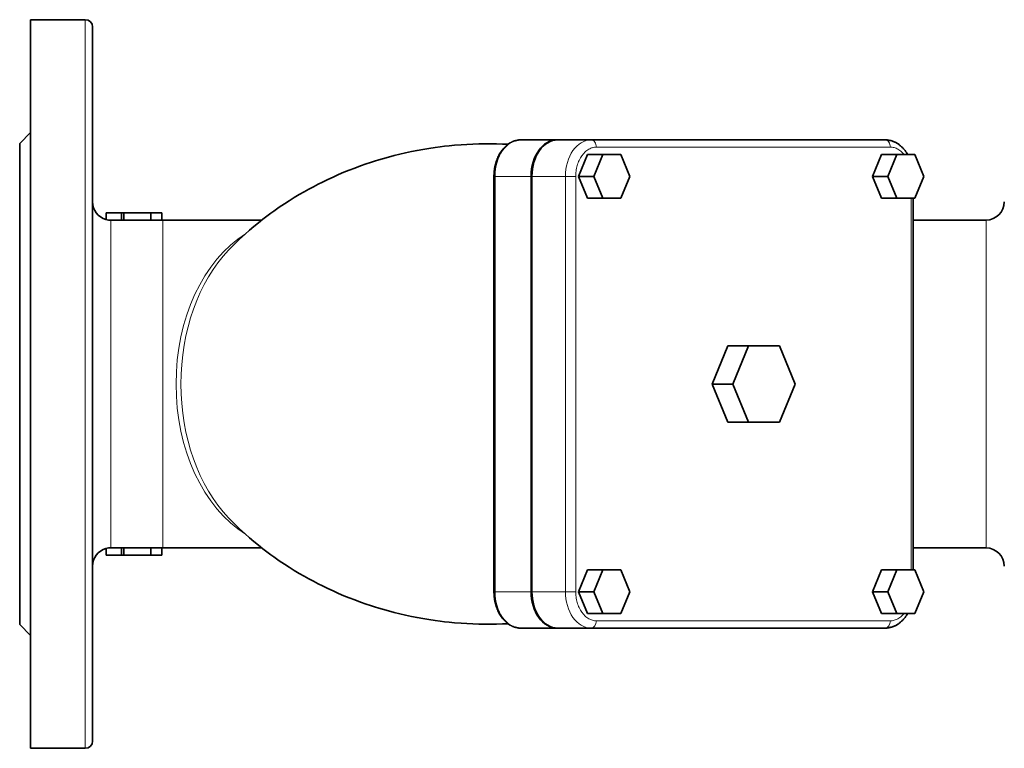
# Model space of a CAD drawing. Extents: x 1691 to 2227, y 281 to 779.
# Tile 5 of 9: x 1834 to 1969, y 662 to 762. Entities that reach past the tile are written whole.
import ezdxf

# ---------------------------------------------------------------- set-up
doc = ezdxf.new("R2010")
doc.units = 0

msp = doc.modelspace()

# ---------------------------------------------------------------- linework, layer by layer
at = {"color": 7, "lineweight": 35, "ltscale": 0.375}
for p, q in [((1835.68, 761.62), (1843.18, 761.62)), ((1835.68, 661.62), (1843.18, 661.62))]:
    msp.add_line(p, q, dxfattribs=at)
at = {"color": 7, "lineweight": 35}
for p, q in [((1835.68, 661.62), (1835.68, 761.62)), ((1844.18, 711.62), (1844.18, 760.62)), ((1834.18, 711.62), (1834.18, 744.62)), ((1952.85, 745.12), (1912.54, 745.12)), ((1899.21, 740.12), (1899.21, 683.12)), ((1904.31, 740.12), (1904.31, 683.12)), ((1904.41, 740.12), (1904.41, 683.12)), ((1956.68, 737.12), (1956.68, 686.12)), ((1853.83, 734.12), (1867.39, 734.12)), ((1956.68, 734.12), (1966.68, 734.12)), ((1834.18, 678.62), (1834.18, 711.62)), ((1853.83, 689.12), (1867.39, 689.12)), ((1956.68, 689.12), (1966.68, 689.12)), ((1948.15, 678.12), (1907.84, 678.12)), ((1912.54, 678.12), (1952.85, 678.12))]:
    msp.add_line(p, q, dxfattribs=at)
at = {"color": 7, "lineweight": 13}
for p, q in [((1843.18, 761.62), (1843.18, 711.62)), ((1953.56, 744.12), (1913.25, 744.12)), ((1899.36, 683.12), (1899.36, 740.12)), ((1909.01, 740.12), (1909.01, 683.12)), ((1910.42, 740.12), (1910.42, 683.12)), ((1956.39, 686.12), (1956.39, 737.12)), ((1846.68, 711.62), (1846.68, 734.11)), ((1853.83, 734.12), (1853.83, 711.62)), ((1966.68, 734.12), (1966.68, 711.62)), ((1843.18, 711.62), (1843.18, 661.62)), ((1846.68, 689.14), (1846.68, 711.62)), ((1853.83, 711.62), (1853.83, 689.12)), ((1966.68, 711.62), (1966.68, 689.12)), ((1913.25, 679.12), (1953.56, 679.12))]:
    msp.add_line(p, q, dxfattribs=at)
at = {"color": 7, "lineweight": 35, "ltscale": 0.106066}
for p, q in [((1834.18, 744.62), (1835.68, 746.12)), ((1848.14, 735.12), (1846.02, 735.12)), ((1846.02, 688.12), (1848.14, 688.12)), ((1834.18, 678.62), (1835.68, 677.12))]:
    msp.add_line(p, q, dxfattribs=at)
at = {"color": 7, "lineweight": 35, "ltscale": 0.247487}
for p, q in [((1907.84, 745.12), (1902.89, 745.12)), ((1902.89, 678.12), (1907.84, 678.12))]:
    msp.add_line(p, q, dxfattribs=at)
at = {"color": 7, "lineweight": 35, "ltscale": 0.005298}
msp.add_line((1907.84, 745.12), (1907.95, 745.12), dxfattribs=at)
at = {"color": 7, "lineweight": 35, "ltscale": 0.22981}
for p, q in [((1912.54, 745.12), (1907.95, 745.12)), ((1907.95, 678.12), (1912.54, 678.12))]:
    msp.add_line(p, q, dxfattribs=at)
at = {"color": 7, "lineweight": 35, "ltscale": 0.162018}
for p, q in [((1912.03, 743.12), (1910.8, 740.12)), ((1952.33, 743.12), (1951.11, 740.12)), ((1956.9, 743.12), (1958.13, 740.12)), ((1910.8, 740.12), (1912.03, 737.12)), ((1951.11, 740.12), (1952.33, 737.12)), ((1958.13, 740.12), (1956.9, 737.12)), ((1912.03, 686.12), (1910.8, 683.12)), ((1952.33, 686.12), (1951.11, 683.12)), ((1956.9, 686.12), (1958.13, 683.12)), ((1910.8, 683.12), (1912.03, 680.12)), ((1951.11, 683.12), (1952.33, 680.12)), ((1958.13, 683.12), (1956.9, 680.12))]:
    msp.add_line(p, q, dxfattribs=at)
at = {"color": 7, "lineweight": 35, "ltscale": 0.106067}
for p, q in [((1914.15, 743.12), (1912.03, 743.12)), ((1954.45, 743.12), (1952.33, 743.12)), ((1914.15, 737.12), (1912.03, 737.12)), ((1954.45, 737.12), (1952.33, 737.12)), ((1914.15, 686.12), (1912.03, 686.12)), ((1954.45, 686.12), (1952.33, 686.12)), ((1914.15, 680.12), (1912.03, 680.12)), ((1954.45, 680.12), (1952.33, 680.12))]:
    msp.add_line(p, q, dxfattribs=at)
at = {"color": 7, "lineweight": 35, "ltscale": 0.162019}
for p, q in [((1912.92, 740.12), (1914.15, 743.12)), ((1916.6, 743.12), (1917.82, 740.12)), ((1953.23, 740.12), (1954.45, 743.12)), ((1914.15, 737.12), (1912.92, 740.12)), ((1917.82, 740.12), (1916.6, 737.12)), ((1954.45, 737.12), (1953.23, 740.12)), ((1912.92, 683.12), (1914.15, 686.12)), ((1916.6, 686.12), (1917.82, 683.12)), ((1953.23, 683.12), (1954.45, 686.12)), ((1914.15, 680.12), (1912.92, 683.12)), ((1917.82, 683.12), (1916.6, 680.12)), ((1954.45, 680.12), (1953.23, 683.12))]:
    msp.add_line(p, q, dxfattribs=at)
at = {"color": 7, "lineweight": 35, "ltscale": 0.122473}
for p, q in [((1914.15, 743.12), (1916.6, 743.12)), ((1916.6, 737.12), (1914.15, 737.12)), ((1914.15, 686.12), (1916.6, 686.12)), ((1916.6, 680.12), (1914.15, 680.12))]:
    msp.add_line(p, q, dxfattribs=at)
at = {"color": 7, "lineweight": 35, "ltscale": 0.122475}
for p, q in [((1954.45, 743.12), (1956.9, 743.12)), ((1956.9, 737.12), (1954.45, 737.12)), ((1954.45, 686.12), (1956.9, 686.12)), ((1956.9, 680.12), (1954.45, 680.12))]:
    msp.add_line(p, q, dxfattribs=at)
at = {"color": 7, "lineweight": 13, "ltscale": 0.007323}
for p, q in [((1899.21, 740.12), (1899.36, 740.12)), ((1899.36, 683.12), (1899.21, 683.12))]:
    msp.add_line(p, q, dxfattribs=at)
at = {"color": 7, "lineweight": 13, "ltscale": 0.247487}
for p, q in [((1899.36, 740.12), (1904.31, 740.12)), ((1904.31, 683.12), (1899.36, 683.12))]:
    msp.add_line(p, q, dxfattribs=at)
at = {"color": 7, "lineweight": 13, "ltscale": 0.22981}
for p, q in [((1904.41, 740.12), (1909.01, 740.12)), ((1909.01, 683.12), (1904.41, 683.12))]:
    msp.add_line(p, q, dxfattribs=at)
at = {"color": 7, "lineweight": 13, "ltscale": 0.035355}
for p, q in [((1909.01, 740.12), (1909.72, 740.12)), ((1909.72, 683.12), (1909.01, 683.12))]:
    msp.add_line(p, q, dxfattribs=at)
at = {"color": 7, "lineweight": 13, "ltscale": 0.035356}
for p, q in [((1909.72, 740.12), (1910.42, 740.12)), ((1910.42, 683.12), (1909.72, 683.12))]:
    msp.add_line(p, q, dxfattribs=at)
at = {"color": 7, "lineweight": 35, "ltscale": 0.106065}
for p, q in [((1910.8, 740.12), (1912.92, 740.12)), ((1951.11, 740.12), (1953.23, 740.12)), ((1910.8, 683.12), (1912.92, 683.12)), ((1951.11, 683.12), (1953.23, 683.12))]:
    msp.add_line(p, q, dxfattribs=at)
at = {"color": 7, "lineweight": 35, "ltscale": 0.046222}
for p, q in [((1846.02, 735.12), (1846.02, 734.2)), ((1846.02, 689.05), (1846.02, 688.12))]:
    msp.add_line(p, q, dxfattribs=at)
at = {"color": 7, "lineweight": 35, "ltscale": 0.015907}
for p, q in [((1848.46, 735.12), (1848.14, 735.12)), ((1848.14, 688.12), (1848.46, 688.12))]:
    msp.add_line(p, q, dxfattribs=at)
at = {"color": 7, "lineweight": 35, "ltscale": 0.050745}
for p, q in [((1848.14, 734.11), (1848.14, 735.12)), ((1848.14, 688.12), (1848.14, 689.14))]:
    msp.add_line(p, q, dxfattribs=at)
at = {"color": 7, "lineweight": 35, "ltscale": 0.185243}
for p, q in [((1852.16, 735.12), (1848.46, 735.12)), ((1852.16, 734.12), (1848.46, 734.12)), ((1848.46, 689.13), (1852.16, 689.13)), ((1848.46, 688.12), (1852.16, 688.12))]:
    msp.add_line(p, q, dxfattribs=at)
at = {"color": 7, "lineweight": 35, "ltscale": 0.050278}
for p, q in [((1848.46, 735.12), (1848.46, 734.12)), ((1848.46, 689.13), (1848.46, 688.12))]:
    msp.add_line(p, q, dxfattribs=at)
at = {"color": 7, "lineweight": 35, "ltscale": 0.075}
for p, q in [((1853.66, 735.12), (1852.16, 735.12)), ((1852.16, 688.12), (1853.66, 688.12))]:
    msp.add_line(p, q, dxfattribs=at)
at = {"color": 7, "lineweight": 35, "ltscale": 0.050626}
for p, q in [((1852.16, 735.12), (1852.16, 734.11)), ((1852.16, 689.13), (1852.16, 688.12))]:
    msp.add_line(p, q, dxfattribs=at)
at = {"color": 7, "lineweight": 35, "ltscale": 0.05}
for p, q in [((1853.66, 734.12), (1853.66, 735.12)), ((1853.66, 688.12), (1853.66, 689.12))]:
    msp.add_line(p, q, dxfattribs=at)
at = {"color": 7, "lineweight": 35, "ltscale": 0.072762}
for p, q in [((1848.14, 734.11), (1846.68, 734.11)), ((1846.68, 689.14), (1848.14, 689.14))]:
    msp.add_line(p, q, dxfattribs=at)
at = {"color": 7, "lineweight": 35, "ltscale": 0.008321}
for p, q in [((1853.66, 734.12), (1853.83, 734.12)), ((1853.66, 689.12), (1853.83, 689.12))]:
    msp.add_line(p, q, dxfattribs=at)
at = {"color": 7, "lineweight": 35, "ltscale": 0.283533}
for p, q in [((1931.26, 716.87), (1929.12, 711.62)), ((1940.52, 711.62), (1938.38, 716.87)), ((1929.12, 711.62), (1931.26, 706.37)), ((1938.38, 706.37), (1940.52, 711.62))]:
    msp.add_line(p, q, dxfattribs=at)
at = {"color": 7, "lineweight": 35, "ltscale": 0.14142}
for p, q in [((1934.09, 716.87), (1931.26, 716.87)), ((1934.09, 706.37), (1931.26, 706.37))]:
    msp.add_line(p, q, dxfattribs=at)
at = {"color": 7, "lineweight": 35, "ltscale": 0.283532}
for p, q in [((1934.09, 716.87), (1931.95, 711.62)), ((1931.95, 711.62), (1934.09, 706.37))]:
    msp.add_line(p, q, dxfattribs=at)
at = {"color": 7, "lineweight": 35, "ltscale": 0.214331}
for p, q in [((1938.38, 716.87), (1934.09, 716.87)), ((1934.09, 706.37), (1938.38, 706.37))]:
    msp.add_line(p, q, dxfattribs=at)
at = {"color": 7, "lineweight": 35, "ltscale": 0.325226}
msp.add_line((1844.18, 711.62), (1844.18, 705.12), dxfattribs=at)
at = {"color": 7, "lineweight": 35, "ltscale": 0.141422}
msp.add_line((1931.95, 711.62), (1929.12, 711.62), dxfattribs=at)
at = {"color": 7, "lineweight": 35, "ltscale": 0.360777}
msp.add_line((1844.18, 705.12), (1844.18, 697.9), dxfattribs=at)
at = {"color": 7, "lineweight": 35, "ltscale": 0.387596}
msp.add_line((1844.18, 697.9), (1844.18, 690.15), dxfattribs=at)
at = {"color": 7, "lineweight": 35, "ltscale": 0.198659}
msp.add_line((1844.18, 690.15), (1844.18, 686.18), dxfattribs=at)
at = {"color": 7, "lineweight": 35, "ltscale": 0.197745}
msp.add_line((1844.18, 686.18), (1844.18, 682.22), dxfattribs=at)
at = {"color": 7, "lineweight": 35, "ltscale": 0.192786}
msp.add_line((1844.18, 682.22), (1844.18, 678.36), dxfattribs=at)
at = {"color": 7, "lineweight": 35, "ltscale": 0.183104}
msp.add_line((1844.18, 678.36), (1844.18, 674.7), dxfattribs=at)
at = {"color": 7, "lineweight": 35, "ltscale": 0.168167}
msp.add_line((1844.18, 674.7), (1844.18, 671.34), dxfattribs=at)
at = {"color": 7, "lineweight": 35, "ltscale": 0.147707}
msp.add_line((1844.18, 671.34), (1844.18, 668.39), dxfattribs=at)
at = {"color": 7, "lineweight": 35, "ltscale": 0.12182}
msp.add_line((1844.18, 668.39), (1844.18, 665.95), dxfattribs=at)
at = {"color": 7, "lineweight": 35, "ltscale": 0.091031}
msp.add_line((1844.18, 665.95), (1844.18, 664.13), dxfattribs=at)
at = {"color": 7, "lineweight": 35, "ltscale": 0.056317}
msp.add_line((1844.18, 664.13), (1844.18, 663), dxfattribs=at)
at = {"color": 7, "lineweight": 35, "ltscale": 0.014299}
msp.add_line((1844.18, 663), (1844.18, 662.72), dxfattribs=at)
at = {"color": 7, "lineweight": 35, "ltscale": 0.004785}
msp.add_line((1844.18, 662.72), (1844.18, 662.62), dxfattribs=at)
at = {"color": 7, "lineweight": 35, "ltscale": 3.4e-05}
msp.add_line((1844.18, 662.62), (1844.18, 662.62), dxfattribs=at)
at = {"color": 7, "lineweight": 35}
for points in [[(1862.83, 729.99), (1863.17, 730.34), (1863.51, 730.69), (1863.9, 731.07), (1864.29, 731.45), (1864.7, 731.83), (1865.1, 732.2), (1865.69, 732.72), (1866.3, 733.24), (1866.92, 733.75), (1867.54, 734.24), (1868.08, 734.65), (1868.63, 735.06), (1869.01, 735.34), (1869.38, 735.6), (1869.76, 735.87), (1870.47, 736.34), (1871.14, 736.78), (1871.82, 737.2), (1872.51, 737.62), (1873.17, 738), (1873.81, 738.35), (1874.46, 738.7), (1875.11, 739.04), (1875.68, 739.33), (1876.42, 739.69), (1877.15, 740.02), (1877.89, 740.35), (1878.64, 740.67), (1879.38, 740.97), (1880.13, 741.26), (1880.89, 741.54), (1881.69, 741.82), (1882.28, 742.02), (1882.84, 742.2), (1883.42, 742.38), (1883.92, 742.52), (1884.74, 742.76), (1885.52, 742.96), (1886.31, 743.16), (1887.1, 743.34), (1887.89, 743.51), (1888.68, 743.67), (1889.48, 743.81), (1890.28, 743.94), (1891.16, 744.08), (1891.82, 744.16), (1892.45, 744.24), (1893.08, 744.31), (1893.78, 744.38), (1894.7, 744.45), (1895.51, 744.5), (1896.32, 744.54), (1897.13, 744.57), (1897.94, 744.58), (1898.75, 744.59), (1899.56, 744.57), (1900.37, 744.55), (1901.13, 744.52)], [(1902.89, 745.12), (1902.82, 745.12), (1902.75, 745.12), (1902.68, 745.11), (1902.61, 745.11), (1902.54, 745.1), (1902.47, 745.09), (1902.4, 745.08), (1902.33, 745.06), (1902.27, 745.05), (1902.2, 745.03), (1902.13, 745.01), (1902.07, 744.99), (1902, 744.97), (1901.93, 744.95), (1901.87, 744.93), (1901.8, 744.9), (1901.76, 744.88), (1901.7, 744.85), (1901.64, 744.83), (1901.58, 744.8), (1901.53, 744.77), (1901.47, 744.74), (1901.41, 744.7), (1901.36, 744.67), (1901.3, 744.63), (1901.22, 744.58), (1901.15, 744.53), (1901.07, 744.47), (1900.99, 744.41), (1900.91, 744.34), (1900.84, 744.28), (1900.79, 744.23), (1900.74, 744.19), (1900.69, 744.14), (1900.65, 744.09), (1900.6, 744.04), (1900.55, 743.99), (1900.51, 743.94), (1900.47, 743.89), (1900.42, 743.84), (1900.37, 743.78), (1900.33, 743.72), (1900.28, 743.65), (1900.23, 743.59), (1900.19, 743.53), (1900.15, 743.46), (1900.1, 743.4), (1900.06, 743.33), (1900.02, 743.26), (1899.98, 743.19), (1899.94, 743.12), (1899.9, 743.05), (1899.87, 742.98), (1899.83, 742.91), (1899.8, 742.83), (1899.76, 742.76), (1899.72, 742.66), (1899.67, 742.55), (1899.63, 742.45), (1899.59, 742.35), (1899.56, 742.25), (1899.52, 742.14), (1899.5, 742.06), (1899.47, 741.98), (1899.45, 741.9), (1899.43, 741.82), (1899.41, 741.74), (1899.39, 741.66), (1899.37, 741.57), (1899.35, 741.49), (1899.33, 741.41), (1899.32, 741.32), (1899.3, 741.24), (1899.29, 741.15), (1899.28, 741.07), (1899.27, 740.98), (1899.26, 740.9), (1899.25, 740.81), (1899.24, 740.73), (1899.23, 740.64), (1899.22, 740.55), (1899.22, 740.47), (1899.22, 740.38), (1899.21, 740.29), (1899.21, 740.21), (1899.21, 740.12)], [(1955.92, 743.12), (1955.86, 743.23), (1955.8, 743.33), (1955.74, 743.42), (1955.68, 743.5), (1955.63, 743.58), (1955.57, 743.66), (1955.5, 743.74), (1955.44, 743.82), (1955.38, 743.9), (1955.31, 743.97), (1955.24, 744.04), (1955.17, 744.11), (1955.1, 744.18), (1955.05, 744.22), (1955.01, 744.27), (1954.94, 744.32), (1954.88, 744.37), (1954.82, 744.42), (1954.76, 744.47), (1954.69, 744.52), (1954.62, 744.56), (1954.53, 744.62), (1954.45, 744.67), (1954.38, 744.71), (1954.3, 744.75), (1954.23, 744.79), (1954.16, 744.83), (1954.09, 744.86), (1954.01, 744.89), (1953.94, 744.92), (1953.86, 744.95), (1953.8, 744.97), (1953.74, 744.99), (1953.64, 745.02), (1953.54, 745.04), (1953.44, 745.06), (1953.34, 745.08), (1953.28, 745.09), (1953.22, 745.1), (1953.15, 745.11), (1953.09, 745.11), (1953.03, 745.12), (1952.97, 745.12), (1952.91, 745.12), (1952.85, 745.12)], [(1862.83, 693.25), (1863.17, 692.9), (1863.51, 692.55), (1863.9, 692.17), (1864.29, 691.79), (1864.7, 691.41), (1865.1, 691.04), (1865.69, 690.52), (1866.3, 690), (1866.92, 689.5), (1867.54, 689), (1868.08, 688.59), (1868.63, 688.18), (1869.01, 687.9), (1869.38, 687.64), (1869.76, 687.37), (1870.47, 686.9), (1871.14, 686.47), (1871.82, 686.04), (1872.51, 685.62), (1873.17, 685.24), (1873.81, 684.89), (1874.46, 684.54), (1875.11, 684.2), (1875.68, 683.91), (1876.42, 683.56), (1877.15, 683.22), (1877.89, 682.89), (1878.64, 682.57), (1879.38, 682.27), (1880.13, 681.98), (1880.89, 681.7), (1881.69, 681.42), (1882.28, 681.22), (1882.84, 681.04), (1883.42, 680.87), (1883.92, 680.72), (1884.74, 680.49), (1885.52, 680.28), (1886.31, 680.08), (1887.1, 679.9), (1887.89, 679.73), (1888.68, 679.57), (1889.48, 679.43), (1890.28, 679.3), (1891.16, 679.17), (1891.82, 679.08), (1892.45, 679), (1893.08, 678.93), (1893.78, 678.86), (1894.7, 678.79), (1895.51, 678.74), (1896.32, 678.7), (1897.13, 678.67), (1897.94, 678.66), (1898.75, 678.66), (1899.56, 678.67), (1900.37, 678.69), (1901.13, 678.72)], [(1902.89, 678.12), (1902.82, 678.12), (1902.75, 678.12), (1902.68, 678.13), (1902.61, 678.13), (1902.54, 678.14), (1902.47, 678.15), (1902.4, 678.16), (1902.33, 678.18), (1902.27, 678.19), (1902.2, 678.21), (1902.13, 678.23), (1902.07, 678.25), (1902, 678.27), (1901.93, 678.29), (1901.87, 678.32), (1901.8, 678.34), (1901.76, 678.36), (1901.7, 678.39), (1901.64, 678.41), (1901.58, 678.44), (1901.53, 678.47), (1901.47, 678.51), (1901.41, 678.54), (1901.36, 678.57), (1901.3, 678.61), (1901.22, 678.66), (1901.15, 678.71), (1901.07, 678.77), (1900.99, 678.83), (1900.91, 678.9), (1900.84, 678.97), (1900.79, 679.01), (1900.74, 679.06), (1900.69, 679.1), (1900.65, 679.15), (1900.6, 679.2), (1900.55, 679.25), (1900.51, 679.3), (1900.47, 679.35), (1900.42, 679.4), (1900.37, 679.46), (1900.33, 679.52), (1900.28, 679.59), (1900.23, 679.65), (1900.19, 679.71), (1900.15, 679.78), (1900.1, 679.85), (1900.06, 679.91), (1900.02, 679.98), (1899.98, 680.05), (1899.94, 680.12), (1899.9, 680.19), (1899.87, 680.26), (1899.83, 680.33), (1899.8, 680.41), (1899.76, 680.48), (1899.72, 680.58), (1899.67, 680.69), (1899.63, 680.79), (1899.59, 680.89), (1899.56, 680.99), (1899.52, 681.1), (1899.5, 681.18), (1899.47, 681.26), (1899.45, 681.34), (1899.43, 681.42), (1899.41, 681.5), (1899.39, 681.59), (1899.37, 681.67), (1899.35, 681.75), (1899.33, 681.83), (1899.32, 681.92), (1899.3, 682), (1899.29, 682.09), (1899.28, 682.17), (1899.27, 682.26), (1899.26, 682.34), (1899.25, 682.43), (1899.24, 682.52), (1899.23, 682.6), (1899.22, 682.69), (1899.22, 682.77), (1899.22, 682.86), (1899.21, 682.95), (1899.21, 683.03), (1899.21, 683.12)], [(1955.92, 680.12), (1955.86, 680.01), (1955.8, 679.91), (1955.74, 679.82), (1955.68, 679.74), (1955.63, 679.66), (1955.57, 679.58), (1955.5, 679.5), (1955.44, 679.42), (1955.38, 679.35), (1955.31, 679.27), (1955.24, 679.2), (1955.17, 679.13), (1955.1, 679.06), (1955.05, 679.02), (1955.01, 678.97), (1954.94, 678.92), (1954.88, 678.87), (1954.82, 678.82), (1954.76, 678.77), (1954.69, 678.73), (1954.62, 678.68), (1954.53, 678.62), (1954.45, 678.57), (1954.38, 678.53), (1954.3, 678.49), (1954.23, 678.45), (1954.16, 678.42), (1954.09, 678.38), (1954.01, 678.35), (1953.94, 678.32), (1953.86, 678.3), (1953.8, 678.28), (1953.74, 678.26), (1953.64, 678.23), (1953.54, 678.2), (1953.44, 678.18), (1953.34, 678.16), (1953.28, 678.15), (1953.22, 678.14), (1953.15, 678.14), (1953.09, 678.13), (1953.03, 678.13), (1952.97, 678.12), (1952.91, 678.12), (1952.85, 678.12)]]:
    msp.add_lwpolyline(points, dxfattribs=at)
for centre, radius, start, end in [((1843.18, 760.62), 1, 0, 90), ((1846.68, 736.62), 2.5, 180.0001, 254.5476), ((1966.68, 736.62), 2.5, 270, 359.7243), ((1846.68, 736.6), 2.5, 254.5377, 269.9999), ((1848.96, 711.62), 22.5, 91.2733, 92.0838), ((1853.66, 644.15), 89.97, 89.9999, 90.9552), ((1846.68, 686.62), 2.5, 105.4523, 180), ((1846.68, 686.65), 2.49, 89.9664, 105.496), ((1848.96, 711.62), 22.5, 267.9162, 268.7267), ((1853.66, 779.09), 89.97, 269.0448, 270.0001), ((1966.68, 686.62), 2.5, 0.2507, 90), ((1843.18, 662.62), 1, 270, 359.9999)]:
    msp.add_arc(centre, radius, start, end, dxfattribs=at)
at = {"color": 7, "lineweight": 13}
for centre, radius, start, end in [((1913.31, 741.9), 2.23, 104.8372, 119.4638), ((1913.25, 742.09), 2.03, 90.0419, 104.7606), ((1953.56, 742.1), 2.03, 75.2377, 89.9613), ((1953.5, 741.9), 2.23, 60.5377, 75.1632), ((1913.52, 741.52), 2.66, 119.4863, 133.0286), ((1953.29, 741.52), 2.66, 46.9718, 60.5143), ((1952.93, 741.13), 3.19, 38.6006, 47.1367), ((1915.74, 740.16), 5.32, 164.4182, 172.6102), ((1915.22, 740.32), 4.77, 155.3032, 164.4839), ((1916.03, 740.12), 5.6, 172.5584, 180.0214), ((1916.03, 683.12), 5.61, 179.9803, 187.4407), ((1915.74, 683.08), 5.32, 187.3901, 195.5826), ((1915.22, 682.92), 4.77, 195.5165, 204.697), ((1913.52, 681.72), 2.66, 226.9718, 240.5143), ((1913.31, 681.35), 2.23, 240.5377, 255.1632), ((1913.25, 681.15), 2.03, 255.2377, 269.9613), ((1953.56, 681.15), 2.03, 270.0419, 284.7606), ((1953.5, 681.35), 2.23, 284.8372, 299.4638), ((1953.29, 681.72), 2.66, 299.4863, 313.0286), ((1952.94, 682.11), 3.19, 312.8639, 321.4102)]:
    msp.add_arc(centre, radius, start, end, dxfattribs=at)
for centre, major_axis, start_param, end_param in [((1902.89, 740.12), (0, -5), 3.141593, 4.712389), ((1912.54, 740.12), (0, 5), 6.283185, 7.853982), ((1912.54, 744.12), (0, -1), 1.570796, 3.141593), ((1952.85, 744.12), (0, 1), 4.712389, 6.283187), ((1913.25, 740.12), (0, 4), 0.579035, 0.991755), ((1871.53, 711.62), (0, -22.5), 3.554736, 4.712389), ((1872.44, 711.62), (0, -22.85), 3.778393, 4.712389), ((1871.53, 711.62), (0, -22.5), 4.712389, 5.869905), ((1872.44, 711.62), (0, -22.85), 4.712389, 5.646385), ((1902.89, 683.12), (0, -5), 4.712389, 6.283185), ((1912.54, 683.12), (0, 5), 1.570796, 3.141593), ((1913.25, 683.12), (0, 4), 2.149831, 2.562551), ((1912.54, 679.12), (0, -1), 0.000002, 1.570796), ((1952.85, 679.12), (0, 1), 3.141593, 4.712389)]:
    msp.add_ellipse(centre, major_axis=major_axis, ratio=0.707107, start_param=start_param, end_param=end_param, dxfattribs=at)
at = {"color": 7, "lineweight": 35}
for centre, major_axis, start_param, end_param in [((1907.84, 740.12), (0, 5), 0, 1.570796), ((1907.95, 740.12), (0, -5), 3.141593, 4.712389), ((1907.84, 683.12), (0, 5), 1.570796, 3.141593), ((1907.95, 683.12), (0, 5), 1.570796, 3.141593), ((1948.15, 683.12), (0, 5), 3.141593, 3.142691)]:
    msp.add_ellipse(centre, major_axis=major_axis, ratio=0.707107, start_param=start_param, end_param=end_param, dxfattribs=at)

doc.saveas('drawing.dxf')
